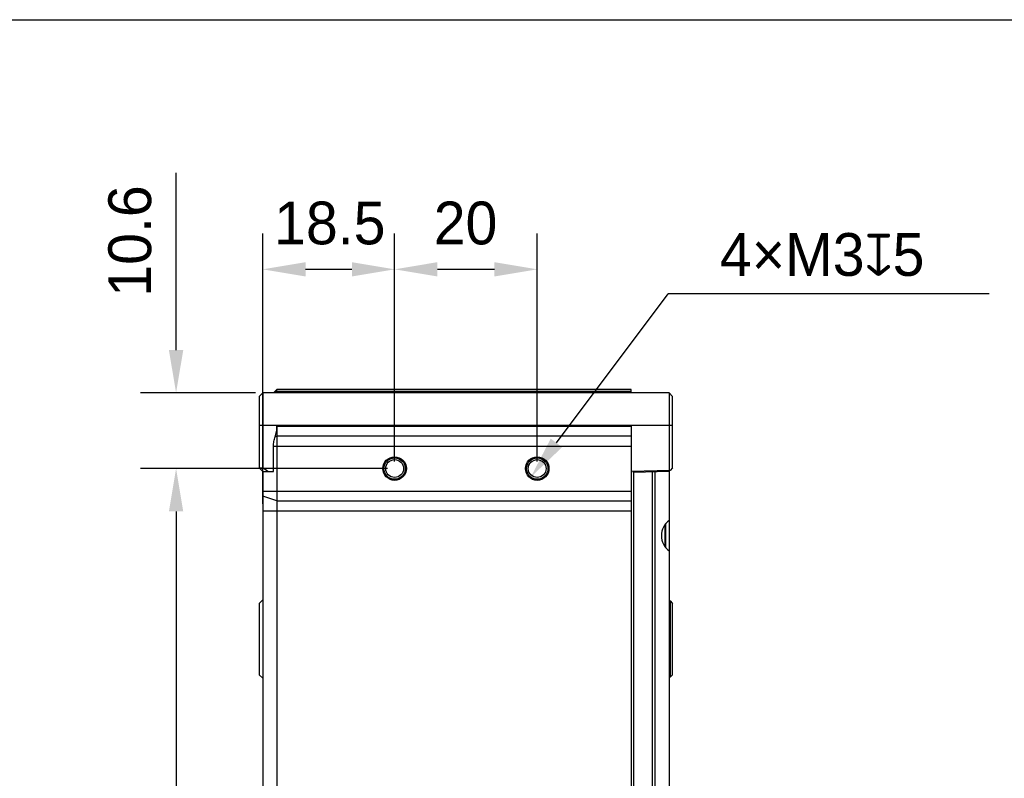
# Model space of a CAD drawing. Header units: millimetres. Extents: x -12 to 258, y -2 to 167.
# Tile 16 of 16: x 151 to 220, y 114 to 167. Entities that reach past the tile are written whole.
import ezdxf

# ---------------------------------------------------------------- set-up
doc = ezdxf.new("R2010")
doc.units = ezdxf.units.MM
doc.header["$LTSCALE"] = 23.1
doc.header["$PDMODE"] = 3
doc.header["$PDSIZE"] = 8
doc.layers.get('0').update_dxf_attribs({"linetype": 'CONTINUOUS'})
doc.layers.get('Defpoints').update_dxf_attribs({"linetype": 'CONTINUOUS'})
for name, color, linetype in [('00_COMPONENTS', 7, 'CONTINUOUS'), ('20_ALL_FEATURES', 7, 'CONTINUOUS'), ('51__DRAFT_DIMS', 7, 'CONTINUOUS')]:
    doc.layers.add(name, color=color, linetype=linetype)
doc.styles.get("Standard").update_dxf_attribs({"font": '兰亭黑 GBK.TTF'})
doc.dimstyles.new('DIMSTYLE_1', dxfattribs={"dimtxt": 3, "dimasz": 3, "dimexe": 2.5, "dimexo": 0.5, "dimgap": 0.75, "dimtad": 1, "dimlfac": 2, "dimdsep": 46, "dimtxsty": 'STANDARD', "dimblk": '_FILLED', "dimblk1": '_FILLED', "dimblk2": '_FILLED', "dimcen": 0.09, "dimclrt": 3, "dimazin": 2, "dimtp": 0.3, "dimtm": 0.3, "dimtfac": 1, "dimtofl": 0, "dimtmove": 0, "dimatfit": 3, "dimldrblk": '_FILLED', "dimfxl": 1, "dimtolj": 1, "dimarcsym": 0})
doc.dimstyles.new('DIMSTYLE_3', dxfattribs={"dimtxt": 3, "dimasz": 3, "dimexe": 2.5, "dimexo": 0.5, "dimgap": 0.75, "dimtad": 1, "dimlfac": 2, "dimdsep": 46, "dimtxsty": 'STANDARD', "dimblk": '_FILLED', "dimblk1": '_FILLED', "dimblk2": '_FILLED', "dimcen": 0.09, "dimclrt": 3, "dimazin": 2, "dimtp": 0.2, "dimtm": 0.2, "dimtfac": 1, "dimtofl": 0, "dimtmove": 0, "dimatfit": 3, "dimldrblk": '_FILLED', "dimfxl": 1, "dimtolj": 1, "dimarcsym": 0})

# ---------------------------------------------------------------- blocks, each defined once
blk = doc.blocks.new('_FILLED')
at = {"color": 0, "linetype": 'ByBlock'}
blk.add_solid([(0, 0), (-1, 0.167), (-1, -0.167)], dxfattribs=at)
blk = doc.blocks.new('*D9')
at = {"layer": '51__DRAFT_DIMS', "color": 0, "lineweight": -2}
for p, q in [((177.233, 135.904), (177.233, 151.871)), ((187.233, 135.904), (187.233, 151.871)), ((180.233, 149.371), (184.233, 149.371))]:
    blk.add_line(p, q, dxfattribs=at)
at = {"layer": 'Defpoints', "color": 0}
for p in [(187.233, 149.371), (177.233, 135.404), (187.233, 135.404)]:
    blk.add_point(p, dxfattribs=at)
at = {"layer": '51__DRAFT_DIMS', "color": 0, "linetype": 'ByBlock', "lineweight": -2, "xscale": 3, "yscale": 3, "zscale": 3, "rotation": 180}
blk.add_blockref('_FILLED', (177.233, 149.371), dxfattribs=at)
at = {"layer": '51__DRAFT_DIMS', "color": 0, "linetype": 'ByBlock', "lineweight": -2, "xscale": 3, "yscale": 3, "zscale": 3}
blk.add_blockref('_FILLED', (187.233, 149.371), dxfattribs=at)
at = {"layer": '51__DRAFT_DIMS', "insert": (182.207, 154.121), "char_height": 3, "attachment_point": 2, "line_spacing_factor": 0.9}
blk.add_mtext('\\A1;20', dxfattribs=at)
blk = doc.blocks.new('*D10')
at = {"layer": '51__DRAFT_DIMS', "color": 0, "lineweight": -2}
for p, q in [((176.733, 135.404), (159.406, 135.404)), ((161.906, 132.404), (161.906, 86.404)), ((176.733, 83.404), (159.406, 83.404))]:
    blk.add_line(p, q, dxfattribs=at)
at = {"layer": 'Defpoints', "color": 0}
for p in [(177.233, 135.404), (161.906, 83.404), (177.233, 83.404)]:
    blk.add_point(p, dxfattribs=at)
at = {"layer": '51__DRAFT_DIMS', "color": 0, "linetype": 'ByBlock', "lineweight": -2, "xscale": 3, "yscale": 3, "zscale": 3}
for p, rotation in [((161.906, 135.404), 90), ((161.906, 83.404), 270)]:
    blk.add_blockref('_FILLED', p, dxfattribs=dict(at, rotation=rotation))
at = {"layer": '51__DRAFT_DIMS', "insert": (157.156, 109.544), "char_height": 3, "attachment_point": 2, "rotation": 90, "line_spacing_factor": 0.9}
blk.add_mtext('\\A1;104', dxfattribs=at)
blk = doc.blocks.new('*D11')
at = {"layer": '51__DRAFT_DIMS', "color": 0, "lineweight": -2}
for p, q in [((161.906, 143.704), (161.906, 156.136)), ((167.483, 140.704), (159.406, 140.704)), ((176.733, 135.404), (159.406, 135.404)), ((161.906, 132.404), (161.906, 129.404))]:
    blk.add_line(p, q, dxfattribs=at)
at = {"layer": 'Defpoints', "color": 0}
for p in [(167.983, 140.704), (161.906, 135.404), (177.233, 135.404)]:
    blk.add_point(p, dxfattribs=at)
at = {"layer": '51__DRAFT_DIMS', "color": 0, "linetype": 'ByBlock', "lineweight": -2, "xscale": 3, "yscale": 3, "zscale": 3}
for p, rotation in [((161.906, 140.704), 270), ((161.906, 135.404), 90)]:
    blk.add_blockref('_FILLED', p, dxfattribs=dict(at, rotation=rotation))
at = {"layer": '51__DRAFT_DIMS', "insert": (157.156, 147.454), "char_height": 3, "attachment_point": 1, "rotation": 90, "line_spacing_factor": 0.9}
blk.add_mtext('\\A1;10.6', dxfattribs=at)
blk = doc.blocks.new('*D12')
at = {"layer": '51__DRAFT_DIMS', "color": 0, "lineweight": -2}
for p, q in [((167.983, 132.935), (167.983, 151.871)), ((177.233, 135.904), (177.233, 151.871)), ((170.983, 149.371), (174.233, 149.371))]:
    blk.add_line(p, q, dxfattribs=at)
at = {"layer": 'Defpoints', "color": 0}
for p in [(177.233, 149.371), (177.233, 135.404), (167.983, 132.435)]:
    blk.add_point(p, dxfattribs=at)
at = {"layer": '51__DRAFT_DIMS', "color": 0, "linetype": 'ByBlock', "lineweight": -2, "xscale": 3, "yscale": 3, "zscale": 3, "rotation": 180}
blk.add_blockref('_FILLED', (167.983, 149.371), dxfattribs=at)
at = {"layer": '51__DRAFT_DIMS', "color": 0, "linetype": 'ByBlock', "lineweight": -2, "xscale": 3, "yscale": 3, "zscale": 3}
blk.add_blockref('_FILLED', (177.233, 149.371), dxfattribs=at)
at = {"layer": '51__DRAFT_DIMS', "insert": (172.687, 154.121), "char_height": 3, "attachment_point": 2, "line_spacing_factor": 0.9}
blk.add_mtext('\\A1;18.5', dxfattribs=at)

msp = doc.modelspace()

# ---------------------------------------------------------------- linework, layer by layer
msp.add_lwpolyline([(-11.9339, 166.8703), (258.1085, 166.8703), (258.1085, -2.3169), (-11.9339, -2.3169)], close=True)
at = {"layer": '00_COMPONENTS'}
for p, q in [((196.1831, 131.4563), (196.1831, 129.951)), ((196.2331, 131.5243), (196.2331, 129.8831))]:
    msp.add_line(p, q, dxfattribs=at)
at = {"layer": '20_ALL_FEATURES'}
for p, q in [((168.9831, 140.9537), (168.7331, 140.7037)), ((168.9831, 140.7037), (168.9831, 140.9537)), ((193.8331, 140.9537), (168.9831, 140.9537)), ((193.8331, 140.7037), (193.8331, 140.9537)), ((167.7331, 140.4537), (167.9831, 140.7037)), ((167.7331, 140.4537), (167.7331, 135.4537)), ((167.9831, 140.7037), (167.9831, 135.4537)), ((196.4831, 140.7037), (167.9831, 140.7037)), ((168.9831, 140.8287), (168.8498, 140.7037)), ((168.9831, 140.8287), (193.8331, 140.8287)), ((196.4831, 140.7037), (196.4831, 135.2691)), ((196.4831, 140.7037), (196.7331, 140.4537)), ((196.7331, 135.4537), (196.7331, 140.4537)), ((167.7331, 138.4537), (196.7331, 138.4537)), ((168.9831, 138.3719), (168.9831, 74.2037)), ((168.9831, 138.3719), (193.8331, 138.3719)), ((193.8331, 138.3719), (193.8331, 74.2076)), ((168.9831, 137.6759), (168.8498, 137.6295)), ((193.8331, 137.6759), (168.9831, 137.6759)), ((168.7331, 135.2037), (168.7331, 136.98)), ((168.7331, 136.98), (193.8331, 136.98)), ((167.9831, 135.2037), (167.7331, 135.4537)), ((167.7331, 135.4537), (167.9831, 135.4537)), ((168.3367, 135.2037), (167.9831, 135.4537)), ((196.7331, 135.4537), (196.5503, 135.2709)), ((167.9831, 135.2037), (167.9831, 74.2037)), ((167.9831, 135.2037), (168.7331, 135.2037)), ((196.5503, 135.2709), (193.8331, 135.1997)), ((193.9831, 135.1287), (193.9831, 135.2037)), ((196.4831, 135.1941), (193.9831, 135.1287)), ((193.9831, 135.1287), (193.9831, 74.2787)), ((195.312, 74.2439), (195.312, 135.1635)), ((195.4953, 135.1683), (195.4953, 74.2391)), ((196.4831, 135.2691), (196.4831, 74.1382)), ((167.9831, 133.8274), (193.8331, 133.8274)), ((168.9831, 133.1314), (167.9831, 133.4794)), ((168.9831, 133.1314), (193.8331, 133.1314)), ((167.9831, 132.4354), (193.8331, 132.4354)), ((167.9831, 126.2037), (167.7331, 125.9537)), ((167.7331, 125.9537), (167.7331, 120.9537)), ((196.5503, 126.1364), (196.4831, 126.1382)), ((196.5503, 126.1364), (196.5503, 120.7709)), ((196.5503, 126.1364), (196.7331, 125.9537)), ((196.7331, 120.9537), (196.7331, 125.9537)), ((167.9831, 120.7037), (167.7331, 120.9537)), ((196.7331, 120.9537), (196.5503, 120.7709)), ((196.5503, 120.7709), (196.4831, 120.7691))]:
    msp.add_line(p, q, dxfattribs=at)
for centre, radius in [((177.2331, 135.4037), 0.825), ((177.2331, 135.4037), 0.75), ((187.2331, 135.4037), 0.825), ((187.2331, 135.4037), 0.75), ((177.2331, 135.4037), 0.625), ((187.2331, 135.4037), 0.625)]:
    msp.add_circle(centre, radius, dxfattribs=at)
msp.add_ellipse((197.2796, 130.7037), major_axis=(1.3302, 0), ratio=0.9993901, start_param=2.2127338, end_param=4.0704515, dxfattribs=at)
for points, knots in [([(168.8498, 137.6295), (168.8913, 137.7487), (168.9418, 137.9322), (168.9771, 138.1824), (168.9831, 138.3088), (168.9831, 138.3719)], [0, 0, 0, 0, 0.4998421, 0.7499249, 1, 1, 1, 1]), ([(168.7331, 136.98), (168.7331, 137.0352), (168.7384, 137.1458), (168.7692, 137.3647), (168.8135, 137.5253), (168.8498, 137.6295)], [0, 0, 0, 0, 0.2500749, 0.5001579, 1, 1, 1, 1])]:
    msp.add_open_spline(points, degree=3, knots=knots, dxfattribs=at)
at = {"layer": '51__DRAFT_DIMS', "color": 8}
for p in [(188.5826, 137.204), (218.9228, 147.662)]:
    msp.add_line(p, (196.4217, 147.662), dxfattribs=at)

# ---------------------------------------------------------------- block references
at = {"layer": '51__DRAFT_DIMS', "color": 8, "xscale": 3, "yscale": 3, "zscale": 3, "rotation": 233.1455502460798}
msp.add_blockref('_FILLED', (186.7833, 134.8035), dxfattribs=at)

# ---------------------------------------------------------------- texts
at = {"layer": '51__DRAFT_DIMS', "insert": (200.0467, 151.912), "char_height": 3, "attachment_point": 1, "line_spacing_factor": 0.9}
msp.add_mtext('\\A1;4×M3{\\fgdt|b0|i0|c134|p2;x}5\\P ', dxfattribs=at)

# ---------------------------------------------------------------- dimensions: what is measured, and where the dimension line sits
at = {"layer": '51__DRAFT_DIMS', "color": 8}
for base, p1, p2, dimstyle, picture, middle in [((161.9057, 135.4037), (167.9831, 140.7037), (177.2331, 135.4037), 'DIMSTYLE_3', '*D11', (161.9057, 151.4196)), ((161.9057, 83.4037), (177.2331, 135.4037), (177.2331, 83.4037), 'DIMSTYLE_1', '*D10', (161.9057, 109.5443))]:
    dim = msp.add_linear_dim(base=base, p1=p1, p2=p2, angle=270, dimstyle=dimstyle, override={"dimclrt": 256}, dxfattribs=at)
    dim.commit()
    dim.dimension.update_dxf_attribs({"geometry": picture, "text_midpoint": middle, "dimtype": 160})
for base, p1, p2, picture, middle in [((177.2331, 149.3711), (167.9831, 132.4354), (177.2331, 135.4037), '*D12', (172.6872, 149.3711)), ((187.2331, 149.3711), (177.2331, 135.4037), (187.2331, 135.4037), '*D9', (182.2068, 149.3711))]:
    dim = msp.add_linear_dim(base=base, p1=p1, p2=p2, dimstyle='DIMSTYLE_3', override={"dimclrt": 256}, dxfattribs=at)
    dim.commit()
    dim.dimension.update_dxf_attribs({"geometry": picture, "text_midpoint": middle, "dimtype": 160})

doc.saveas('drawing.dxf')
